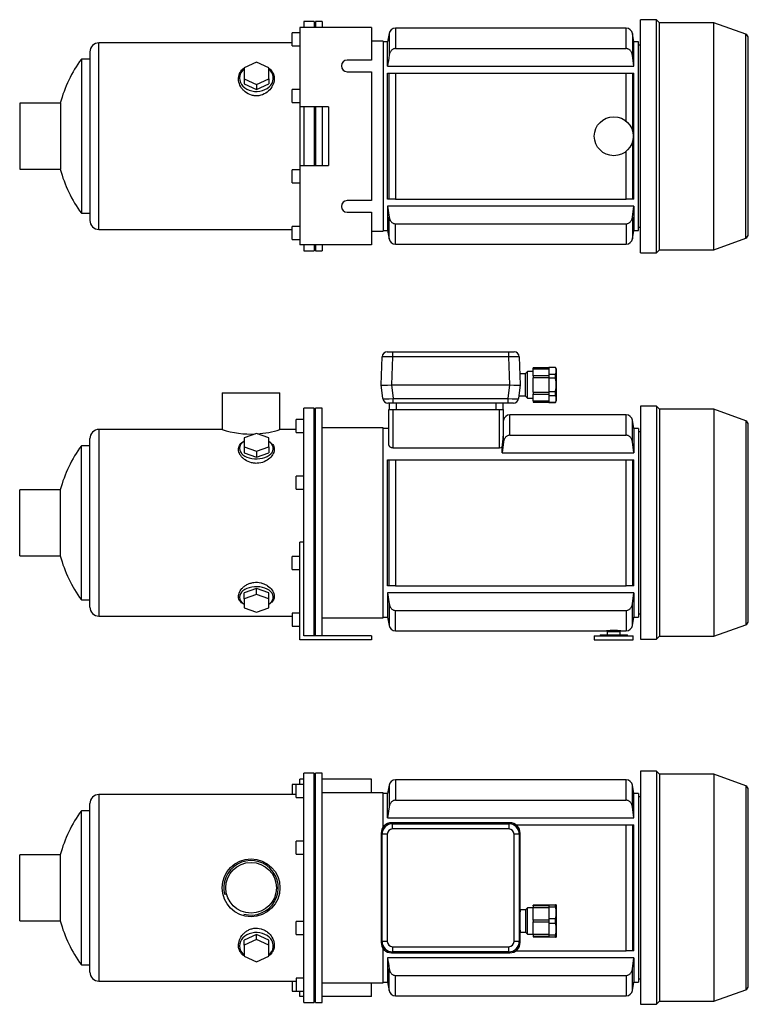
# Model space of a CAD drawing. Header units: millimetres. Extents: x 71 to 1182, y 13 to 799.
# Tile 1 of 2: x 71 to 632, y 42 to 799. Entities that reach past the tile are written whole.
import ezdxf

# ---------------------------------------------------------------- set-up
doc = ezdxf.new("R2010")
doc.units = ezdxf.units.MM
for name, color, linetype in [('BASETTA_MEC_80-9', 7, 'Continuous'), ('CARCASSA_MEC_90_', 7, 'Continuous'), ('COPRIVENTOLA_MEC', 7, 'Continuous'), ('CORPO_MH_9_[5]', 7, 'Continuous'), ('FLANGIA_MOTORE_T', 7, 'Continuous'), ('GHIERA_PG13_5_CO', 7, 'Continuous'), ('PIEDINO_MEC_90_I', 7, 'Continuous'), ('STAFFA_3-5-9_INT', 7, 'Continuous')]:
    doc.layers.add(name, color=color, linetype=linetype)

# ---------------------------------------------------------------- blocks, each defined once
blk = doc.blocks.new('SE1')
at = {"layer": 'BASETTA_MEC_80-9', "color": 7, "linetype": 'Continuous'}
for p, q in [((448.27, 181.86), (357.26, 181.86)), ((357.26, 181.86), (358.02, 181.1)), ((447.52, 181.1), (448.27, 181.86)), ((358.02, 181.1), (447.52, 181.1)), ((358.02, 177.11), (358.02, 181.1)), ((447.52, 177.11), (358.02, 177.11)), ((447.52, 181.1), (447.52, 177.11)), ((349.27, 173.86), (349.27, 89.85)), ((350.02, 173.11), (349.27, 173.86)), ((350.02, 90.61), (350.02, 173.11)), ((354.02, 173.11), (350.02, 173.11)), ((354.02, 173.11), (354.02, 90.61)), ((451.52, 90.61), (451.52, 173.11)), ((455.51, 173.11), (451.52, 173.11)), ((456.27, 173.86), (455.51, 173.11)), ((455.51, 173.11), (455.51, 90.61)), ((456.27, 114.86), (456.27, 173.86)), ((460.27, 114.86), (456.27, 114.86)), ((461.77, 116.56), (460.27, 115.06)), ((460.27, 115.06), (460.27, 97.66)), ((461.77, 96.16), (461.77, 116.56)), ((466.27, 116.56), (461.77, 116.56)), ((456.27, 89.85), (456.27, 97.86)), ((456.27, 97.86), (460.27, 97.86)), ((460.27, 97.66), (461.77, 96.16)), ((461.77, 96.16), (466.27, 96.16)), ((349.27, 89.85), (350.02, 90.61)), ((354.02, 90.61), (350.02, 90.61)), ((358.02, 86.61), (447.52, 86.61)), ((358.02, 86.61), (358.02, 82.62)), ((447.52, 82.62), (447.52, 86.61)), ((455.51, 90.61), (451.52, 90.61)), ((455.51, 90.61), (456.27, 89.85)), ((358.02, 82.62), (357.26, 81.86)), ((357.26, 81.86), (448.27, 81.86)), ((447.52, 82.62), (358.02, 82.62)), ((448.27, 81.86), (447.52, 82.62))]:
    blk.add_line(p, q, dxfattribs=at)
for centre, start, end in [((358.02, 173.1), 90.03487, 179.96513), ((447.51, 173.1), 0.03487, 89.96513), ((358.02, 90.62), 180.03487, 269.96513), ((447.51, 90.62), 270.03487, 359.96513)]:
    blk.add_arc(centre, 8, start, end, dxfattribs=at)
for centre, major_axis, ratio, start_param, end_param in [((357.29, 173.84), (5.68, -5.68), 0.995756, 2.363621, 3.919564), ((448.25, 173.84), (-5.68, -5.68), 0.995756, 2.363621, 3.919564), ((358.02, 173.1), (2.83, -2.83), 0.998783, 2.356803, 3.926382), ((447.51, 173.1), (-2.83, -2.83), 0.998783, 2.356803, 3.926382), ((456.27, 106.36), (0, -8.5), 0.034921, 3.141593, 6.283185), ((357.29, 89.88), (5.68, 5.68), 0.995756, 2.363621, 3.919564), ((358.02, 90.62), (2.83, 2.83), 0.998783, 2.356803, 3.926382), ((447.51, 90.62), (-2.83, 2.83), 0.998783, 2.356803, 3.926382), ((448.25, 89.88), (-5.68, 5.68), 0.995756, 2.363621, 3.919564)]:
    blk.add_ellipse(centre, major_axis=major_axis, ratio=ratio, start_param=start_param, end_param=end_param, dxfattribs=at)
for points in [[(357.21, 181.86), (357.24, 181.86), (357.26, 181.86)], [(448.27, 181.86), (448.3, 181.86), (448.33, 181.86)], [(349.27, 173.86), (349.27, 173.89), (349.27, 173.92)], [(456.27, 173.92), (456.27, 173.89), (456.27, 173.86)], [(349.27, 89.8), (349.27, 89.83), (349.27, 89.85)], [(456.27, 89.85), (456.27, 89.83), (456.27, 89.8)], [(357.26, 81.86), (357.24, 81.86), (357.21, 81.86)], [(448.33, 81.86), (448.3, 81.86), (448.27, 81.86)]]:
    blk.add_open_spline(points, degree=2, dxfattribs=at)
at = {"layer": 'CARCASSA_MEC_90_', "color": 7, "linetype": 'Continuous'}
for p, q in [((360.32, 214.86), (360.32, 199.22)), ((537.72, 214.86), (360.32, 214.86)), ((537.72, 199.22), (537.72, 214.86)), ((355.39, 210.73), (354.27, 204.36)), ((355.39, 210.73), (355.39, 194.05)), ((542.65, 194.05), (542.65, 210.73)), ((543.77, 204.36), (542.65, 210.73)), ((354.27, 204.36), (350.77, 204.36)), ((354.27, 185.75), (354.27, 204.36)), ((360.32, 199.22), (537.72, 199.22)), ((543.77, 185.75), (543.77, 204.36)), ((547.27, 204.36), (543.77, 204.36)), ((547.27, 204.36), (547.27, 59.36)), ((548.77, 201.86), (547.27, 201.86)), ((355.39, 194.05), (354.27, 185.75)), ((543.77, 185.75), (542.65, 194.05)), ((354.27, 185.75), (543.77, 185.75)), ((452.95, 180.36), (537.72, 180.36)), ((537.72, 83.36), (537.72, 180.36)), ((537.72, 180.36), (542.65, 180.36)), ((542.65, 180.36), (543.77, 180.36)), ((542.65, 180.36), (542.65, 83.36)), ((543.77, 83.36), (543.77, 180.36)), ((452.95, 83.36), (537.72, 83.36)), ((542.65, 83.36), (537.72, 83.36)), ((543.77, 83.36), (542.65, 83.36)), ((543.77, 77.97), (354.27, 77.97)), ((354.27, 77.97), (354.27, 59.36)), ((542.65, 69.67), (543.77, 77.97)), ((543.77, 77.97), (543.77, 59.36)), ((355.39, 52.99), (355.39, 69.67)), ((542.65, 52.99), (542.65, 69.67)), ((360.32, 64.5), (537.72, 64.5)), ((360.32, 48.86), (360.32, 64.5)), ((537.72, 64.5), (537.72, 48.86)), ((547.27, 61.86), (548.77, 61.86)), ((350.77, 59.36), (354.27, 59.36)), ((354.27, 59.36), (355.39, 52.99)), ((542.65, 52.99), (543.77, 59.36)), ((543.77, 59.36), (547.27, 59.36)), ((360.32, 48.86), (537.72, 48.86))]:
    blk.add_line(p, q, dxfattribs=at)
for centre, start, end in [((360.32, 209.86), 90, 170), ((537.72, 209.86), 10, 90), ((360.32, 53.86), 190, 270), ((537.72, 53.86), 270, 350)]:
    blk.add_arc(centre, 5, start, end, dxfattribs=at)
for points, knots in [([(360.32, 199.22), (359.99, 199.22), (359.67, 199.18), (359.04, 199.02), (358.73, 198.91), (358.15, 198.62), (357.88, 198.45), (357.37, 198.04), (357.14, 197.82), (356.71, 197.33), (356.52, 197.06), (356.18, 196.51), (356.03, 196.22), (355.78, 195.63), (355.67, 195.32), (355.5, 194.69), (355.44, 194.38), (355.39, 194.05)], [0, 0, 0, 0, 0.125, 0.125, 0.25, 0.25, 0.375, 0.375, 0.5, 0.5, 0.625, 0.625, 0.75, 0.75, 0.875, 0.875, 1, 1, 1, 1]), ([(542.65, 194.05), (542.56, 194.7), (542.39, 195.32), (542.01, 196.21), (541.86, 196.5), (541.53, 197.06), (541.34, 197.32), (540.91, 197.81), (540.68, 198.04), (540.17, 198.44), (539.9, 198.62), (539.46, 198.83), (539.31, 198.9), (539, 199.01), (538.85, 199.06), (538.38, 199.17), (538.05, 199.22), (537.72, 199.22)], [0, 0, 0, 0, 0.25, 0.25, 0.375, 0.375, 0.5, 0.5, 0.625, 0.625, 0.75, 0.75, 0.8125, 0.8125, 0.875, 0.875, 1, 1, 1, 1]), ([(355.39, 69.67), (355.48, 69.02), (355.65, 68.4), (356.03, 67.51), (356.17, 67.22), (356.51, 66.66), (356.7, 66.4), (357.13, 65.91), (357.36, 65.68), (357.87, 65.28), (358.14, 65.1), (358.58, 64.89), (358.73, 64.82), (359.04, 64.71), (359.19, 64.66), (359.66, 64.54), (359.99, 64.5), (360.32, 64.5)], [0, 0, 0, 0, 0.25, 0.25, 0.375, 0.375, 0.5, 0.5, 0.625, 0.625, 0.75, 0.75, 0.8125, 0.8125, 0.875, 0.875, 1, 1, 1, 1]), ([(537.72, 64.5), (538.05, 64.5), (538.37, 64.54), (539, 64.69), (539.31, 64.81), (539.89, 65.1), (540.16, 65.27), (540.67, 65.68), (540.9, 65.9), (541.33, 66.39), (541.52, 66.66), (541.86, 67.21), (542.01, 67.5), (542.26, 68.09), (542.37, 68.4), (542.54, 69.03), (542.6, 69.34), (542.65, 69.67)], [0, 0, 0, 0, 0.125, 0.125, 0.25, 0.25, 0.375, 0.375, 0.5, 0.5, 0.625, 0.625, 0.75, 0.75, 0.875, 0.875, 1, 1, 1, 1])]:
    blk.add_open_spline(points, degree=3, knots=knots, dxfattribs=at)
blk.add_open_spline([(354.27, 77.97), (354.63, 75.2), (355.01, 72.43), (355.39, 69.67)], degree=3, dxfattribs=at)
at = {"layer": 'COPRIVENTOLA_MEC', "color": 7, "linetype": 'Continuous'}
for p, q in [((548.77, 221.41), (548.77, 42.31)), ((561.07, 221.41), (548.77, 221.41)), ((561.07, 221.41), (561.07, 42.31)), ((563.37, 219.11), (561.07, 221.41)), ((563.37, 219.11), (563.37, 44.61)), ((605.21, 219.11), (563.37, 219.11)), ((605.21, 219.11), (605.21, 44.61)), ((629.8, 210.16), (605.21, 219.11)), ((629.8, 210.16), (629.8, 53.56)), ((631.77, 56.38), (631.77, 207.34)), ((605.21, 44.61), (629.8, 53.56)), ((548.77, 42.31), (561.07, 42.31)), ((561.07, 42.31), (563.37, 44.61)), ((563.37, 44.61), (605.21, 44.61))]:
    blk.add_line(p, q, dxfattribs=at)
for centre, start, end in [((628.77, 207.34), 0, 70), ((628.77, 56.38), 290, 0)]:
    blk.add_arc(centre, 3, start, end, dxfattribs=at)
at = {"layer": 'CORPO_MH_9_[5]', "color": 7, "linetype": 'Continuous'}
for p, q in [((289.77, 43.61), (289.77, 220.11)), ((297.77, 220.11), (289.77, 220.11)), ((297.77, 43.61), (297.77, 220.11)), ((283.77, 201.23), (283.77, 211.23)), ((289.77, 211.23), (283.77, 211.23)), ((132.17, 203.61), (132.17, 60.11)), ((283.77, 203.61), (132.17, 203.61)), ((283.77, 201.23), (289.77, 201.23)), ((118.61, 72.61), (118.61, 191.11)), ((125.17, 191.11), (118.61, 191.11)), ((125.17, 67.11), (125.17, 196.61)), ((283.77, 157.67), (283.77, 167.67)), ((289.77, 167.67), (283.77, 167.67)), ((71.17, 106.46), (71.17, 157.26)), ((102.45, 157.26), (71.17, 157.26)), ((102.45, 106.46), (102.45, 157.26)), ((283.77, 157.67), (289.77, 157.67)), ((71.17, 106.46), (102.45, 106.46)), ((283.77, 96.05), (283.77, 106.05)), ((289.77, 106.05), (283.77, 106.05)), ((253.27, 95.87), (243.77, 91.55)), ((253.27, 92.17), (243.77, 87.85)), ((243.77, 87.85), (243.77, 91.55)), ((262.77, 91.55), (253.27, 95.87)), ((253.27, 92.17), (253.27, 95.87)), ((262.77, 87.85), (253.27, 92.17)), ((262.77, 87.85), (262.77, 91.55)), ((283.77, 96.05), (289.77, 96.05)), ((243.77, 87.85), (243.77, 79.21)), ((262.77, 79.21), (262.77, 87.85)), ((243.77, 79.21), (253.27, 74.89)), ((253.27, 74.89), (262.77, 79.21)), ((118.61, 72.61), (125.17, 72.61)), ((283.77, 62.49), (283.77, 52.49)), ((289.77, 62.49), (283.77, 62.49)), ((132.17, 60.11), (283.77, 60.11)), ((283.77, 52.49), (289.77, 52.49)), ((289.77, 43.61), (297.77, 43.61))]:
    blk.add_line(p, q, dxfattribs=at)
for radius in [22.25, 19.48]:
    blk.add_circle((249.17, 131.86), radius, dxfattribs=at)
for centre, radius, start, end in [((132.17, 196.61), 7, 90, 180), ((199.17, 131.86), 100, 143.66538, 165.28566), ((249.17, 131.86), 20.95, 255, 195), ((199.17, 131.86), 100, 194.71434, 216.33462), ((132.17, 67.11), 7, 180, 270)]:
    blk.add_arc(centre, radius, start, end, dxfattribs=at)
for start_param, end_param in [(2.390244, 6.283185), (0, 0.751348)]:
    blk.add_ellipse((253.27, 87.22), major_axis=(-13, 0), ratio=0.788011, start_param=start_param, end_param=end_param, dxfattribs=at)
blk.add_open_spline([(243.77, 79.47), (243.4, 79.74), (243.06, 80.02), (242.18, 80.85), (241.68, 81.43), (240.4, 83.29), (239.86, 84.66), (239.41, 87.62), (239.51, 89.14), (240.35, 92.21), (241.08, 93.71), (242.63, 95.8), (243.21, 96.45), (244.51, 97.67), (245.24, 98.23), (246.8, 99.22), (247.62, 99.64), (249.37, 100.32), (250.31, 100.57), (253.13, 101.01), (255.1, 100.88), (257.84, 100.09), (258.72, 99.73), (260.37, 98.86), (261.14, 98.35), (263.28, 96.63), (264.43, 95.26), (266.13, 92.35), (266.68, 90.8), (267.13, 87.75), (267.02, 86.22), (266.19, 83.41), (265.44, 82.09), (263.94, 80.43), (263.4, 79.94), (262.79, 79.49)], degree=3, knots=[0.1389216, 0.1389216, 0.1389216, 0.1389216, 0.15625, 0.15625, 0.1875, 0.1875, 0.25, 0.25, 0.3125, 0.3125, 0.375, 0.375, 0.40625, 0.40625, 0.4375, 0.4375, 0.46875, 0.46875, 0.5, 0.5, 0.5625, 0.5625, 0.59375, 0.59375, 0.625, 0.625, 0.6875, 0.6875, 0.75, 0.75, 0.8125, 0.8125, 0.875, 0.875, 0.9041554, 0.9041554, 0.9041554, 0.9041554], dxfattribs=at)
at = {"layer": 'FLANGIA_MOTORE_T', "color": 7, "linetype": 'Continuous'}
for p, q in [((298.77, 43.61), (298.77, 220.11)), ((303.77, 220.11), (298.77, 220.11)), ((303.77, 43.61), (303.77, 220.11)), ((298.77, 218.61), (297.77, 218.61)), ((350.77, 204.86), (303.77, 204.86)), ((350.77, 178.54), (350.77, 204.86)), ((350.77, 58.86), (350.77, 85.18)), ((303.77, 58.86), (350.77, 58.86)), ((297.77, 45.11), (298.77, 45.11)), ((298.77, 43.61), (303.77, 43.61))]:
    blk.add_line(p, q, dxfattribs=at)
at = {"layer": 'GHIERA_PG13_5_CO', "color": 7, "linetype": 'Continuous'}
for p, q in [((466.27, 117.93), (466.27, 118.61)), ((478.27, 118.61), (466.27, 118.61)), ((466.27, 117.93), (466.27, 116.6)), ((478.27, 117.93), (466.27, 117.93)), ((466.27, 107.06), (466.27, 116.6)), ((478.27, 116.6), (466.27, 116.6)), ((478.27, 118.86), (478.27, 117.03)), ((478.27, 118.86), (483.4, 118.86)), ((478.27, 117.03), (478.27, 108.19)), ((483.4, 117.03), (478.27, 117.03)), ((483.4, 117.03), (483.4, 118.86)), ((483.98, 118.86), (483.4, 118.86)), ((484.27, 118.36), (483.98, 118.86)), ((484.27, 94.36), (484.27, 118.36)), ((466.27, 107.11), (466.27, 105.61)), ((478.27, 107.11), (466.27, 107.11)), ((478.27, 108.19), (478.27, 104.53)), ((478.27, 108.19), (483.4, 108.19)), ((483.4, 104.53), (483.4, 108.19)), ((466.27, 96.12), (466.27, 105.66)), ((466.27, 105.61), (478.27, 105.61)), ((478.27, 104.53), (478.27, 95.69)), ((483.4, 104.53), (478.27, 104.53)), ((466.27, 96.12), (478.27, 96.12)), ((466.27, 96.12), (466.27, 94.78)), ((466.27, 94.78), (466.27, 94.11)), ((466.27, 94.78), (478.27, 94.78)), ((466.27, 94.11), (478.27, 94.11)), ((478.27, 95.69), (478.27, 93.86)), ((478.27, 95.69), (483.4, 95.69)), ((483.4, 93.86), (478.27, 93.86)), ((483.4, 93.86), (483.4, 95.69)), ((483.4, 93.86), (483.98, 93.86)), ((483.98, 93.86), (484.27, 94.36))]:
    blk.add_line(p, q, dxfattribs=at)
for centre in [(466.73, 112.61), (466.73, 100.11)]:
    blk.add_arc(centre, 17.24, 345.1617, 14.8383, dxfattribs=at)
at = {"layer": 'STAFFA_3-5-9_INT', "color": 7, "linetype": 'Continuous'}
for p, q in [((289.77, 215.36), (286.77, 215.36)), ((286.77, 211.23), (286.77, 215.36)), ((341.77, 215.36), (303.77, 215.36)), ((341.77, 204.86), (341.77, 215.36)), ((280.77, 211.23), (280.77, 203.61)), ((283.77, 211.23), (280.77, 211.23)), ((280.77, 60.11), (280.77, 52.49)), ((341.77, 48.36), (341.77, 58.86)), ((280.77, 52.49), (283.77, 52.49)), ((286.77, 48.36), (286.77, 52.49)), ((289.77, 48.36), (286.77, 48.36)), ((341.77, 48.36), (303.77, 48.36))]:
    blk.add_line(p, q, dxfattribs=at)
blk = doc.blocks.new('SE2')
at = {"layer": 'BASETTA_MEC_80-9', "color": 7, "linetype": 'Continuous'}
for p, q in [((349.27, 518.46), (350.02, 540.09)), ((354.02, 543.96), (358.02, 543.96)), ((358.02, 540.09), (357.26, 518.46)), ((358.02, 543.96), (447.52, 543.96)), ((358.02, 543.96), (358.02, 540.09)), ((447.52, 540.09), (358.02, 540.09)), ((447.52, 543.96), (451.52, 543.96)), ((447.52, 540.09), (447.52, 543.96)), ((448.27, 518.46), (447.52, 540.09)), ((455.51, 540.09), (456.27, 518.46)), ((460.27, 526.96), (455.97, 526.96)), ((461.77, 528.66), (460.27, 527.16)), ((460.27, 509.76), (460.27, 527.16)), ((461.77, 508.26), (461.77, 528.66)), ((466.27, 528.66), (461.77, 528.66)), ((349.27, 518.45), (349.27, 518.46)), ((350.56, 507.97), (349.27, 518.45)), ((357.21, 518.45), (358.5, 507.97)), ((357.26, 518.46), (448.27, 518.46)), ((447.04, 507.97), (448.33, 518.45)), ((456.27, 518.45), (454.98, 507.97)), ((456.27, 518.46), (456.27, 518.45)), ((358.5, 507.97), (447.04, 507.97)), ((358.5, 504.46), (358.5, 507.97)), ((447.04, 504.46), (447.04, 507.97)), ((455.23, 509.96), (460.27, 509.96)), ((460.27, 509.76), (461.77, 508.26)), ((461.77, 508.26), (466.27, 508.26)), ((358.5, 504.46), (354.53, 504.46)), ((355.77, 499.46), (355.77, 504.46)), ((447.04, 504.46), (358.5, 504.46)), ((360.77, 504.46), (360.77, 499.46)), ((437.77, 499.46), (437.77, 504.46)), ((442.77, 504.46), (442.77, 499.46)), ((451.01, 504.46), (447.04, 504.46))]:
    blk.add_line(p, q, dxfattribs=at)
for centre, start, end in [((354.02, 539.96), 90, 178), ((451.52, 539.96), 2, 90), ((354.53, 508.46), 187, 270), ((451.01, 508.46), 270, 353)]:
    blk.add_arc(centre, 4, start, end, dxfattribs=at)
for centre, major_axis, ratio, start_param, end_param in [((358.02, 539.96), (-8, 0.14), 0.017434, 4.713302, 6.282881), ((447.51, 539.96), (8, 0.14), 0.017434, 0.000304, 1.569883), ((357.29, 518.81), (-8.02, -0.35), 0.043312, 0.003409, 1.559352), ((448.25, 518.81), (8.02, -0.35), 0.043312, 4.723833, 6.279777), ((358.56, 508.46), (-8, -0.49), 0.060259, 0.003713, 1.559657), ((446.98, 508.46), (8, -0.49), 0.060259, 4.723529, 6.279472)]:
    blk.add_ellipse(centre, major_axis=major_axis, ratio=ratio, start_param=start_param, end_param=end_param, dxfattribs=at)
for points in [[(357.26, 518.46), (357.24, 518.46), (357.21, 518.45)], [(448.33, 518.45), (448.3, 518.46), (448.27, 518.46)]]:
    blk.add_open_spline(points, degree=2, dxfattribs=at)
at = {"layer": 'CARCASSA_MEC_90_', "color": 7, "linetype": 'Continuous'}
for p, q in [((355.27, 472.25), (355.27, 499.46)), ((355.27, 499.46), (358.27, 499.46)), ((358.27, 499.46), (440.27, 499.46)), ((358.27, 499.46), (358.27, 470.08)), ((440.27, 470.08), (440.27, 499.46)), ((440.27, 499.46), (443.27, 499.46)), ((443.27, 499.46), (443.27, 479.01)), ((448.32, 479.81), (448.32, 495.46)), ((537.72, 495.46), (448.32, 495.46)), ((537.72, 479.81), (537.72, 495.46)), ((355.27, 484.96), (350.77, 484.96)), ((443.39, 491.32), (443.27, 490.63)), ((443.39, 474.65), (443.39, 491.32)), ((542.65, 474.65), (542.65, 491.32)), ((543.77, 484.96), (542.65, 491.32)), ((543.77, 484.96), (543.77, 466.34)), ((547.27, 484.96), (543.77, 484.96)), ((547.27, 484.96), (547.27, 339.96)), ((448.32, 479.81), (537.72, 479.81)), ((548.77, 482.46), (547.27, 482.46)), ((358.27, 470.08), (440.27, 470.08)), ((443.39, 474.65), (442.27, 466.34)), ((442.27, 466.34), (442.27, 470.65)), ((543.77, 466.34), (542.65, 474.65)), ((442.27, 466.34), (543.77, 466.34)), ((354.27, 363.96), (354.27, 460.96)), ((354.27, 460.96), (355.39, 460.96)), ((355.39, 363.96), (355.39, 460.96)), ((355.39, 460.96), (360.32, 460.96)), ((360.32, 460.96), (537.72, 460.96)), ((360.32, 460.96), (360.32, 363.96)), ((537.72, 363.96), (537.72, 460.96)), ((537.72, 460.96), (542.65, 460.96)), ((542.65, 460.96), (543.77, 460.96)), ((542.65, 460.96), (542.65, 363.96)), ((543.77, 363.96), (543.77, 460.96)), ((355.39, 363.96), (354.27, 363.96)), ((360.32, 363.96), (355.39, 363.96)), ((360.32, 363.96), (537.72, 363.96)), ((542.65, 363.96), (537.72, 363.96)), ((543.77, 363.96), (542.65, 363.96)), ((543.77, 358.57), (354.27, 358.57)), ((354.27, 358.57), (354.27, 339.96)), ((354.27, 358.57), (355.39, 350.26)), ((542.65, 350.26), (543.77, 358.57)), ((543.77, 358.57), (543.77, 339.96)), ((355.39, 350.26), (355.39, 333.59)), ((542.65, 333.59), (542.65, 350.26)), ((360.32, 345.1), (537.72, 345.1)), ((360.32, 329.46), (360.32, 345.1)), ((537.72, 345.1), (537.72, 329.46)), ((547.27, 342.46), (548.77, 342.46)), ((350.77, 339.96), (354.27, 339.96)), ((354.27, 339.96), (355.39, 333.59)), ((542.65, 333.59), (543.77, 339.96)), ((543.77, 339.96), (547.27, 339.96)), ((360.32, 329.46), (522.77, 329.46)), ((522.77, 329.46), (533.77, 329.46)), ((533.77, 329.46), (537.72, 329.46))]:
    blk.add_line(p, q, dxfattribs=at)
for centre, radius, start, end in [((448.32, 490.46), 5, 90, 170), ((537.72, 490.46), 5, 10, 90), ((277.42, 494.61), 166.58, 351.73034, 354.62631), ((440.3, 473.72), 3.64, 269.44809, 302.65314), ((360.32, 334.46), 5, 190, 270), ((537.72, 334.46), 5, 270, 350), ((528.27, 246.62), 83.01, 86.2011, 93.7989)]:
    blk.add_arc(centre, radius, start, end, dxfattribs=at)
for points, knots in [([(448.32, 479.81), (447.99, 479.81), (447.67, 479.77), (447.04, 479.62), (446.73, 479.51), (446.15, 479.22), (445.88, 479.04), (445.37, 478.64), (445.14, 478.41), (444.71, 477.92), (444.52, 477.66), (444.18, 477.11), (444.03, 476.82), (443.78, 476.22), (443.67, 475.91), (443.5, 475.29), (443.44, 474.97), (443.39, 474.65)], [0, 0, 0, 0, 0.125, 0.125, 0.25, 0.25, 0.375, 0.375, 0.5, 0.5, 0.625, 0.625, 0.75, 0.75, 0.875, 0.875, 1, 1, 1, 1]), ([(542.65, 474.65), (542.56, 475.29), (542.39, 475.92), (542.01, 476.81), (541.86, 477.1), (541.53, 477.65), (541.34, 477.91), (540.91, 478.4), (540.68, 478.63), (540.17, 479.04), (539.9, 479.21), (539.46, 479.43), (539.31, 479.5), (539, 479.61), (538.85, 479.66), (538.38, 479.77), (538.05, 479.81), (537.72, 479.81)], [0, 0, 0, 0, 0.25, 0.25, 0.375, 0.375, 0.5, 0.5, 0.625, 0.625, 0.75, 0.75, 0.8125, 0.8125, 0.875, 0.875, 1, 1, 1, 1]), ([(358.27, 470.08), (358.05, 470.08), (357.83, 470.1), (357.41, 470.17), (357.2, 470.22), (356.82, 470.35), (356.64, 470.43), (356.32, 470.61), (356.18, 470.71), (355.92, 470.92), (355.8, 471.03), (355.61, 471.26), (355.53, 471.38), (355.33, 471.75), (355.27, 472), (355.27, 472.25)], [0, 0, 0, 0, 0.125, 0.125, 0.25, 0.25, 0.375, 0.375, 0.5, 0.5, 0.625, 0.625, 0.75, 0.75, 1, 1, 1, 1]), ([(355.39, 350.26), (355.48, 349.62), (355.65, 349), (356.03, 348.1), (356.17, 347.81), (356.51, 347.26), (356.7, 347), (357.13, 346.51), (357.36, 346.28), (357.87, 345.88), (358.14, 345.7), (358.58, 345.48), (358.73, 345.41), (359.04, 345.3), (359.19, 345.25), (359.66, 345.14), (359.99, 345.1), (360.32, 345.1)], [0, 0, 0, 0, 0.25, 0.25, 0.375, 0.375, 0.5, 0.5, 0.625, 0.625, 0.75, 0.75, 0.8125, 0.8125, 0.875, 0.875, 1, 1, 1, 1]), ([(537.72, 345.1), (538.05, 345.1), (538.37, 345.14), (539, 345.29), (539.31, 345.4), (539.89, 345.69), (540.16, 345.87), (540.67, 346.27), (540.9, 346.5), (541.33, 346.99), (541.52, 347.25), (541.86, 347.8), (542.01, 348.09), (542.26, 348.69), (542.37, 349), (542.54, 349.62), (542.6, 349.94), (542.65, 350.26)], [0, 0, 0, 0, 0.125, 0.125, 0.25, 0.25, 0.375, 0.375, 0.5, 0.5, 0.625, 0.625, 0.75, 0.75, 0.875, 0.875, 1, 1, 1, 1])]:
    blk.add_open_spline(points, degree=3, knots=knots, dxfattribs=at)
at = {"layer": 'COPRIVENTOLA_MEC', "color": 7, "linetype": 'Continuous'}
for p, q in [((548.77, 502.01), (548.77, 322.91)), ((561.07, 502.01), (548.77, 502.01)), ((561.07, 502.01), (561.07, 322.91)), ((563.37, 499.71), (561.07, 502.01)), ((563.37, 499.71), (563.37, 325.21)), ((605.21, 499.71), (563.37, 499.71)), ((605.21, 499.71), (605.21, 325.21)), ((629.8, 490.76), (605.21, 499.71)), ((629.8, 490.76), (629.8, 334.15)), ((631.77, 336.97), (631.77, 487.94)), ((605.21, 325.21), (629.8, 334.15)), ((548.77, 322.91), (561.07, 322.91)), ((561.07, 322.91), (563.37, 325.21)), ((563.37, 325.21), (605.21, 325.21))]:
    blk.add_line(p, q, dxfattribs=at)
for centre, start, end in [((628.77, 487.94), 0, 70), ((628.77, 336.97), 290, 0)]:
    blk.add_arc(centre, 3, start, end, dxfattribs=at)
at = {"layer": 'CORPO_MH_9_[5]', "color": 7, "linetype": 'Continuous'}
for p, q in [((226.92, 512.46), (271.42, 512.46)), ((226.92, 512.46), (226.92, 484.2)), ((271.42, 484.21), (271.42, 512.46)), ((289.77, 383.89), (289.77, 500.71)), ((297.77, 500.71), (289.77, 500.71)), ((297.77, 325.46), (297.77, 500.71)), ((283.77, 481.83), (283.77, 491.83)), ((289.77, 491.83), (283.77, 491.83)), ((125.17, 347.71), (125.17, 477.21)), ((132.17, 484.21), (132.17, 340.71)), ((226.94, 484.21), (132.17, 484.21)), ((253.27, 481.07), (243.77, 477.69)), ((243.77, 477.69), (243.77, 470.94)), ((262.77, 477.69), (253.27, 481.07)), ((262.77, 470.94), (262.77, 477.69)), ((283.77, 484.21), (271.42, 484.21)), ((283.77, 481.83), (289.77, 481.83)), ((118.61, 353.21), (118.61, 471.71)), ((125.17, 471.71), (118.61, 471.71)), ((243.77, 470.94), (243.77, 466.21)), ((243.77, 470.94), (253.27, 467.56)), ((253.27, 467.56), (262.77, 470.94)), ((262.77, 470.94), (262.77, 466.21)), ((243.77, 466.21), (253.27, 462.83)), ((253.27, 467.56), (253.27, 462.83)), ((253.27, 462.83), (262.77, 466.21)), ((283.77, 438.26), (283.77, 448.26)), ((289.77, 448.26), (283.77, 448.26)), ((71.17, 387.06), (71.17, 437.86)), ((102.45, 437.86), (71.17, 437.86)), ((102.45, 387.06), (102.45, 437.86)), ((283.77, 438.26), (289.77, 438.26)), ((71.17, 387.06), (102.45, 387.06)), ((253.27, 362.08), (243.77, 358.7)), ((243.77, 353.97), (243.77, 358.7)), ((253.27, 357.35), (243.77, 353.97)), ((262.77, 358.7), (253.27, 362.08)), ((253.27, 357.35), (253.27, 362.08)), ((262.77, 353.97), (253.27, 357.35)), ((262.77, 353.97), (262.77, 358.7)), ((118.61, 353.21), (125.17, 353.21)), ((243.77, 353.97), (243.77, 347.22)), ((262.77, 347.22), (262.77, 353.97)), ((132.17, 340.71), (280.77, 340.71)), ((243.77, 347.22), (253.27, 343.84)), ((253.27, 343.84), (262.77, 347.22))]:
    blk.add_line(p, q, dxfattribs=at)
for centre, radius, start, end in [((132.17, 477.21), 7, 90, 180), ((249.17, 552.35), 71.69, 251.91823, 272.61723), ((249.17, 552.35), 71.69, 273.78942, 288.08177), ((199.17, 412.46), 100, 143.66538, 165.28566), ((199.17, 412.46), 100, 194.71434, 216.33462), ((132.17, 347.71), 7, 180, 270)]:
    blk.add_arc(centre, radius, start, end, dxfattribs=at)
for centre, start_param, end_param in [((253.27, 469.59), 0, 3.892941), ((253.27, 469.59), 5.531837, 6.283185), ((253.27, 355.32), 2.390244, 6.283185), ((253.27, 355.32), 0, 0.751348)]:
    blk.add_ellipse(centre, major_axis=(-13, 0), ratio=0.615661, start_param=start_param, end_param=end_param, dxfattribs=at)
for points, knots in [([(255.25, 458.3), (254.3, 458.18), (253.34, 458.14), (251.45, 458.25), (250.49, 458.4), (247.76, 459.08), (246.08, 459.86), (243.97, 461.29), (243.32, 461.82), (242.18, 462.92), (241.68, 463.5), (240.4, 465.3), (239.86, 466.53), (239.41, 468.97), (239.51, 470.13), (240.35, 472.29), (241.08, 473.24), (242.6, 474.46), (243.14, 474.82), (243.75, 475.14)], [0, 0, 0, 0, 0.03125, 0.03125, 0.0625, 0.0625, 0.125, 0.125, 0.15625, 0.15625, 0.1875, 0.1875, 0.25, 0.25, 0.3125, 0.3125, 0.375, 0.375, 0.4043708, 0.4043708, 0.4043708, 0.4043708]), ([(262.8, 475.14), (263.79, 474.6), (264.63, 473.98), (266.13, 472.37), (266.68, 471.32), (267.13, 469.07), (267.02, 467.85), (266.19, 465.41), (265.44, 464.17), (263.4, 461.89), (262.06, 460.82), (258.97, 459.17), (257.16, 458.55), (255.25, 458.3)], [0.6394434, 0.6394434, 0.6394434, 0.6394434, 0.6875, 0.6875, 0.75, 0.75, 0.8125, 0.8125, 0.875, 0.875, 0.9375, 0.9375, 1, 1, 1, 1]), ([(243.77, 349.76), (243.4, 349.95), (243.06, 350.16), (242.18, 350.76), (241.68, 351.17), (240.4, 352.55), (239.86, 353.58), (239.41, 355.85), (239.51, 357.05), (240.35, 359.51), (241.08, 360.73), (242.63, 362.46), (243.21, 363), (244.51, 364.02), (245.24, 364.49), (246.8, 365.33), (247.62, 365.69), (249.37, 366.26), (250.31, 366.48), (253.13, 366.85), (255.1, 366.74), (257.84, 366.07), (258.72, 365.76), (260.37, 365.02), (261.14, 364.59), (263.28, 363.14), (264.43, 362.01), (266.13, 359.63), (266.68, 358.37), (267.13, 355.95), (267.02, 354.77), (266.19, 352.63), (265.44, 351.66), (263.94, 350.45), (263.4, 350.1), (262.79, 349.77)], [0.1389216, 0.1389216, 0.1389216, 0.1389216, 0.15625, 0.15625, 0.1875, 0.1875, 0.25, 0.25, 0.3125, 0.3125, 0.375, 0.375, 0.40625, 0.40625, 0.4375, 0.4375, 0.46875, 0.46875, 0.5, 0.5, 0.5625, 0.5625, 0.59375, 0.59375, 0.625, 0.625, 0.6875, 0.6875, 0.75, 0.75, 0.8125, 0.8125, 0.875, 0.875, 0.9041554, 0.9041554, 0.9041554, 0.9041554])]:
    blk.add_open_spline(points, degree=3, knots=knots, dxfattribs=at)
at = {"layer": 'FLANGIA_MOTORE_T', "color": 7, "linetype": 'Continuous'}
for p, q in [((298.77, 325.46), (298.77, 500.71)), ((303.77, 500.71), (298.77, 500.71)), ((303.77, 325.46), (303.77, 500.71)), ((298.77, 499.21), (297.77, 499.21)), ((350.77, 485.46), (303.77, 485.46)), ((350.77, 339.46), (350.77, 485.46)), ((303.77, 339.46), (350.77, 339.46)), ((297.77, 325.71), (298.77, 325.71))]:
    blk.add_line(p, q, dxfattribs=at)
at = {"layer": 'GHIERA_PG13_5_CO', "color": 7, "linetype": 'Continuous'}
for p, q in [((466.27, 530.69), (466.27, 531.71)), ((478.27, 531.71), (466.27, 531.71)), ((466.27, 525.46), (466.27, 530.69)), ((478.27, 530.69), (466.27, 530.69)), ((478.27, 531.83), (478.27, 531.96)), ((483.4, 531.96), (478.27, 531.96)), ((478.27, 531.83), (478.27, 526.73)), ((483.4, 531.83), (478.27, 531.83)), ((483.4, 531.83), (483.4, 531.96)), ((484.27, 530.46), (483.4, 531.96)), ((484.27, 506.46), (484.27, 530.46)), ((466.27, 525.46), (466.27, 523.96)), ((478.27, 525.46), (466.27, 525.46)), ((466.27, 512.95), (466.27, 523.96)), ((478.27, 523.96), (466.27, 523.96)), ((478.27, 526.73), (478.27, 523.55)), ((478.27, 526.73), (483.4, 526.73)), ((478.27, 523.55), (478.27, 513.36)), ((483.4, 523.55), (478.27, 523.55)), ((483.4, 523.55), (483.4, 526.73)), ((466.27, 512.95), (478.27, 512.95)), ((466.27, 512.95), (466.27, 511.46)), ((466.27, 506.23), (466.27, 511.46)), ((466.27, 511.46), (478.27, 511.46)), ((478.27, 513.36), (478.27, 510.18)), ((478.27, 513.36), (483.4, 513.36)), ((478.27, 510.18), (478.27, 505.08)), ((483.4, 510.18), (478.27, 510.18)), ((483.4, 510.18), (483.4, 513.36)), ((466.27, 506.23), (478.27, 506.23)), ((466.27, 506.23), (466.27, 505.21)), ((466.27, 505.21), (478.27, 505.21)), ((478.27, 505.08), (478.27, 504.96)), ((478.27, 505.08), (483.4, 505.08)), ((478.27, 504.96), (483.4, 504.96)), ((483.4, 504.96), (484.27, 506.46)), ((483.4, 505.08), (483.4, 504.96))]:
    blk.add_line(p, q, dxfattribs=at)
for centre in [(478.03, 529.28), (478.03, 507.63)]:
    blk.add_arc(centre, 5.95, 334.63575, 25.36425, dxfattribs=at)
blk.add_open_spline([(483.4, 513.36), (483.49, 513.77), (483.58, 514.19), (483.72, 515.04), (483.78, 515.47), (483.93, 516.75), (483.98, 517.6), (483.98, 519.31), (483.93, 520.16), (483.73, 521.86), (483.59, 522.72), (483.4, 523.55)], degree=3, knots=[0, 0, 0, 0, 0.125, 0.125, 0.25, 0.25, 0.5, 0.5, 0.75, 0.75, 1, 1, 1, 1], dxfattribs=at)
at = {"layer": 'PIEDINO_MEC_90_I', "color": 7, "linetype": 'Continuous'}
for p, q in [((517.77, 326.46), (538.77, 326.46)), ((517.77, 326.46), (517.77, 325.46)), ((523.27, 328.96), (533.27, 328.96)), ((523.27, 328.96), (523.27, 326.46)), ((533.27, 326.46), (533.27, 328.96)), ((538.77, 325.46), (538.77, 326.46)), ((513.27, 325.46), (543.27, 325.46)), ((513.27, 325.46), (513.27, 322.46)), ((513.27, 322.46), (543.27, 322.46)), ((543.27, 322.46), (543.27, 325.46))]:
    blk.add_line(p, q, dxfattribs=at)
at = {"layer": 'STAFFA_3-5-9_INT', "color": 7, "linetype": 'Continuous'}
for p, q in [((286.77, 322.46), (286.77, 397.46)), ((289.77, 397.46), (286.77, 397.46)), ((280.77, 376.65), (280.77, 386.65)), ((286.77, 386.65), (280.77, 386.65)), ((289.77, 325.46), (289.77, 383.89)), ((280.77, 376.65), (286.77, 376.65)), ((280.77, 343.08), (280.77, 333.08)), ((286.77, 343.08), (280.77, 343.08)), ((280.77, 333.08), (286.77, 333.08)), ((341.77, 322.46), (286.77, 322.46)), ((341.77, 325.46), (289.77, 325.46)), ((341.77, 325.46), (341.77, 322.46))]:
    blk.add_line(p, q, dxfattribs=at)
blk = doc.blocks.new('SE3')
at = {"layer": 'CARCASSA_MEC_90_', "color": 7, "linetype": 'Continuous'}
for p, q in [((355.39, 788.54), (354.27, 782.17)), ((355.39, 788.54), (355.39, 771.86)), ((360.32, 792.67), (360.32, 777.02)), ((537.72, 792.67), (360.32, 792.67)), ((537.72, 777.02), (537.72, 792.67)), ((542.65, 788.54), (542.65, 771.86)), ((543.77, 782.17), (542.65, 788.54)), ((354.27, 782.17), (350.77, 782.17)), ((354.27, 763.56), (354.27, 782.17)), ((543.77, 763.56), (543.77, 782.17)), ((547.27, 782.17), (543.77, 782.17)), ((547.27, 637.17), (547.27, 782.17)), ((548.77, 779.67), (547.27, 779.67)), ((360.32, 777.02), (537.72, 777.02)), ((543.77, 763.56), (542.65, 771.86)), ((354.27, 763.56), (543.77, 763.56)), ((354.27, 661.17), (354.27, 758.17)), ((354.27, 758.17), (355.39, 758.17)), ((355.39, 661.17), (355.39, 758.17)), ((355.39, 758.17), (360.32, 758.17)), ((360.32, 758.17), (537.72, 758.17)), ((360.32, 758.17), (360.32, 661.17)), ((537.72, 721.32), (537.72, 758.17)), ((537.72, 758.17), (542.65, 758.17)), ((542.65, 758.17), (543.77, 758.17)), ((542.65, 758.17), (542.65, 713.95)), ((543.77, 661.17), (543.77, 758.17)), ((542.65, 705.39), (542.65, 661.17)), ((537.72, 661.17), (537.72, 698.02)), ((355.39, 661.17), (354.27, 661.17)), ((360.32, 661.17), (355.39, 661.17)), ((360.32, 661.17), (537.72, 661.17)), ((542.65, 661.17), (537.72, 661.17)), ((543.77, 661.17), (542.65, 661.17)), ((543.77, 655.78), (354.27, 655.78)), ((354.27, 655.78), (354.27, 637.17)), ((354.27, 655.78), (355.39, 647.48)), ((542.65, 647.48), (543.77, 655.78)), ((543.77, 655.78), (543.77, 637.17)), ((355.39, 630.8), (355.39, 647.48)), ((542.65, 647.48), (542.65, 630.8)), ((350.77, 637.17), (354.27, 637.17)), ((354.27, 637.17), (355.39, 630.8)), ((360.32, 642.31), (537.72, 642.31)), ((360.32, 626.67), (360.32, 642.31)), ((537.72, 642.31), (537.72, 626.67)), ((542.65, 630.8), (543.77, 637.17)), ((543.77, 637.17), (547.27, 637.17)), ((547.27, 639.67), (548.77, 639.67)), ((360.32, 626.67), (537.72, 626.67))]:
    blk.add_line(p, q, dxfattribs=at)
for centre, start, end in [((360.32, 787.67), 90, 170), ((537.72, 787.67), 10, 90), ((360.32, 631.67), 190, 270), ((537.72, 631.67), 270, 350)]:
    blk.add_arc(centre, 5, start, end, dxfattribs=at)
for points, knots in [([(360.32, 777.02), (359.99, 777.02), (359.67, 776.99), (359.04, 776.83), (358.73, 776.72), (358.15, 776.43), (357.88, 776.26), (357.37, 775.85), (357.14, 775.63), (356.71, 775.14), (356.52, 774.87), (356.18, 774.32), (356.03, 774.03), (355.78, 773.44), (355.67, 773.13), (355.5, 772.5), (355.44, 772.18), (355.39, 771.86)], [0, 0, 0, 0, 0.125, 0.125, 0.25, 0.25, 0.375, 0.375, 0.5, 0.5, 0.625, 0.625, 0.75, 0.75, 0.875, 0.875, 1, 1, 1, 1]), ([(542.65, 771.86), (542.56, 772.51), (542.39, 773.13), (542.01, 774.02), (541.86, 774.31), (541.53, 774.87), (541.34, 775.13), (540.91, 775.62), (540.68, 775.85), (540.17, 776.25), (539.9, 776.42), (539.46, 776.64), (539.31, 776.71), (539, 776.82), (538.85, 776.87), (538.38, 776.98), (538.05, 777.02), (537.72, 777.02)], [0, 0, 0, 0, 0.25, 0.25, 0.375, 0.375, 0.5, 0.5, 0.625, 0.625, 0.75, 0.75, 0.8125, 0.8125, 0.875, 0.875, 1, 1, 1, 1]), ([(355.39, 647.48), (355.48, 646.83), (355.65, 646.21), (356.03, 645.32), (356.17, 645.02), (356.51, 644.47), (356.7, 644.21), (357.13, 643.72), (357.36, 643.49), (357.87, 643.09), (358.14, 642.91), (358.58, 642.69), (358.73, 642.63), (359.04, 642.52), (359.19, 642.47), (359.66, 642.35), (359.99, 642.31), (360.32, 642.31)], [0, 0, 0, 0, 0.25, 0.25, 0.375, 0.375, 0.5, 0.5, 0.625, 0.625, 0.75, 0.75, 0.8125, 0.8125, 0.875, 0.875, 1, 1, 1, 1]), ([(537.72, 642.31), (538.05, 642.31), (538.37, 642.35), (539, 642.5), (539.31, 642.62), (539.89, 642.91), (540.16, 643.08), (540.67, 643.49), (540.9, 643.71), (541.33, 644.2), (541.52, 644.47), (541.86, 645.02), (542.01, 645.3), (542.26, 645.9), (542.37, 646.21), (542.54, 646.84), (542.6, 647.15), (542.65, 647.48)], [0, 0, 0, 0, 0.125, 0.125, 0.25, 0.25, 0.375, 0.375, 0.5, 0.5, 0.625, 0.625, 0.75, 0.75, 0.875, 0.875, 1, 1, 1, 1])]:
    blk.add_open_spline(points, degree=3, knots=knots, dxfattribs=at)
blk.add_open_spline([(355.39, 771.86), (355.01, 769.1), (354.63, 766.33), (354.27, 763.56)], degree=3, dxfattribs=at)
at = {"layer": 'COPRIVENTOLA_MEC', "color": 7, "linetype": 'Continuous'}
for p, q in [((548.77, 620.12), (548.77, 799.22)), ((561.07, 799.22), (548.77, 799.22)), ((561.07, 620.12), (561.07, 799.22)), ((563.37, 796.92), (561.07, 799.22)), ((563.37, 622.42), (563.37, 796.92)), ((605.21, 796.92), (563.37, 796.92)), ((605.21, 622.42), (605.21, 796.92)), ((629.8, 787.97), (605.21, 796.92)), ((629.8, 631.37), (629.8, 787.97)), ((631.77, 634.19), (631.77, 785.15)), ((605.21, 622.42), (629.8, 631.37)), ((561.07, 620.12), (563.37, 622.42)), ((563.37, 622.42), (605.21, 622.42)), ((548.77, 620.12), (561.07, 620.12))]:
    blk.add_line(p, q, dxfattribs=at)
for centre, start, end in [((628.77, 785.15), 0, 70), ((628.77, 634.19), 290, 0)]:
    blk.add_arc(centre, 3, start, end, dxfattribs=at)
at = {"layer": 'CORPO_MH_9_[5]', "color": 7, "linetype": 'Continuous'}
for p, q in [((289.77, 797.92), (289.77, 793.17)), ((297.77, 797.92), (289.77, 797.92)), ((297.77, 797.92), (297.77, 793.17)), ((132.17, 637.92), (132.17, 781.42)), ((280.77, 781.42), (132.17, 781.42)), ((125.17, 774.42), (125.17, 644.92)), ((118.61, 768.92), (118.61, 650.42)), ((125.17, 768.92), (118.61, 768.92)), ((253.27, 766.64), (243.77, 762.32)), ((262.77, 762.32), (253.27, 766.64)), ((243.77, 762.32), (243.77, 753.68)), ((262.77, 753.68), (262.77, 762.32)), ((243.77, 753.68), (243.77, 749.98)), ((243.77, 753.68), (253.27, 749.35)), ((243.77, 749.98), (253.27, 745.66)), ((253.27, 749.35), (262.77, 753.68)), ((253.27, 745.66), (262.77, 749.98)), ((253.27, 749.35), (253.27, 745.66)), ((262.77, 753.68), (262.77, 749.98)), ((71.17, 735.07), (71.17, 684.27)), ((102.45, 735.07), (71.17, 735.07)), ((102.45, 735.07), (102.45, 684.27)), ((289.77, 732.17), (289.77, 687.17)), ((297.77, 732.17), (297.77, 687.17)), ((71.17, 684.27), (102.45, 684.27)), ((118.61, 650.42), (125.17, 650.42)), ((132.17, 637.92), (280.77, 637.92)), ((289.77, 626.17), (289.77, 621.42)), ((289.77, 621.42), (297.77, 621.42)), ((297.77, 626.17), (297.77, 621.42))]:
    blk.add_line(p, q, dxfattribs=at)
for centre, radius, start, end in [((132.17, 774.42), 7, 90, 180), ((199.17, 709.67), 100, 143.66538, 165.28566), ((199.17, 709.67), 100, 194.71434, 216.33462), ((132.17, 644.92), 7, 180, 270)]:
    blk.add_arc(centre, radius, start, end, dxfattribs=at)
for start_param, end_param in [(0, 3.892941), (5.531837, 6.283185)]:
    blk.add_ellipse((253.27, 754.3), major_axis=(-13, 0), ratio=0.788011, start_param=start_param, end_param=end_param, dxfattribs=at)
for points, knots in [([(255.25, 740.8), (254.3, 740.66), (253.34, 740.62), (251.45, 740.74), (250.49, 740.92), (247.76, 741.71), (246.08, 742.63), (243.97, 744.34), (243.32, 744.97), (242.18, 746.3), (241.68, 747), (240.4, 749.19), (239.86, 750.72), (239.41, 753.8), (239.51, 755.29), (240.35, 758.13), (241.08, 759.42), (242.6, 761.1), (243.14, 761.59), (243.75, 762.04)], [0, 0, 0, 0, 0.03125, 0.03125, 0.0625, 0.0625, 0.125, 0.125, 0.15625, 0.15625, 0.1875, 0.1875, 0.25, 0.25, 0.3125, 0.3125, 0.375, 0.375, 0.4043708, 0.4043708, 0.4043708, 0.4043708]), ([(262.8, 762.04), (263.79, 761.29), (264.63, 760.43), (266.13, 758.25), (266.68, 756.85), (267.13, 753.93), (267.02, 752.38), (266.19, 749.33), (265.44, 747.8), (263.4, 745.05), (262.06, 743.78), (258.97, 741.81), (257.16, 741.1), (255.25, 740.8)], [0.6394434, 0.6394434, 0.6394434, 0.6394434, 0.6875, 0.6875, 0.75, 0.75, 0.8125, 0.8125, 0.875, 0.875, 0.9375, 0.9375, 1, 1, 1, 1])]:
    blk.add_open_spline(points, degree=3, knots=knots, dxfattribs=at)
at = {"layer": 'FLANGIA_MOTORE_T', "color": 7, "linetype": 'Continuous'}
for p, q in [((298.77, 796.42), (297.77, 796.42)), ((298.77, 797.92), (298.77, 793.17)), ((303.77, 797.92), (298.77, 797.92)), ((303.77, 797.92), (303.77, 793.17)), ((350.77, 782.67), (341.77, 782.67)), ((350.77, 782.67), (350.77, 636.67)), ((298.77, 732.17), (298.77, 687.17)), ((303.77, 732.17), (303.77, 687.17)), ((341.77, 636.67), (350.77, 636.67)), ((297.77, 622.92), (298.77, 622.92)), ((298.77, 626.17), (298.77, 621.42)), ((298.77, 621.42), (303.77, 621.42)), ((303.77, 626.17), (303.77, 621.42))]:
    blk.add_line(p, q, dxfattribs=at)
at = {"layer": 'PIEDINO_MEC_90_I', "color": 7, "linetype": 'Continuous'}
blk.add_circle((528.27, 709.67), 15, dxfattribs=at)
at = {"layer": 'STAFFA_3-5-9_INT', "color": 7, "linetype": 'Continuous'}
for p, q in [((280.77, 779.04), (280.77, 789.04)), ((286.77, 789.04), (280.77, 789.04)), ((341.77, 793.17), (286.77, 793.17)), ((286.77, 793.17), (286.77, 732.17)), ((341.77, 793.17), (341.77, 768.17)), ((280.77, 779.04), (286.77, 779.04)), ((341.77, 768.17), (323.17, 768.17)), ((323.17, 759.17), (341.77, 759.17)), ((341.77, 759.17), (341.77, 660.17)), ((280.77, 735.48), (280.77, 745.48)), ((286.77, 745.48), (280.77, 745.48)), ((280.77, 735.48), (286.77, 735.48)), ((286.77, 732.17), (286.77, 687.17)), ((308.77, 732.17), (286.77, 732.17)), ((308.77, 732.17), (308.77, 687.17)), ((280.77, 673.86), (280.77, 683.86)), ((286.77, 683.86), (280.77, 683.86)), ((286.77, 687.17), (286.77, 626.17)), ((286.77, 687.17), (308.77, 687.17)), ((280.77, 673.86), (286.77, 673.86)), ((341.77, 660.17), (323.17, 660.17)), ((323.17, 651.17), (341.77, 651.17)), ((341.77, 651.17), (341.77, 626.17)), ((280.77, 630.3), (280.77, 640.3)), ((286.77, 640.3), (280.77, 640.3)), ((280.77, 630.3), (286.77, 630.3)), ((341.77, 626.17), (286.77, 626.17))]:
    blk.add_line(p, q, dxfattribs=at)
for centre in [(323.17, 763.67), (323.17, 655.67)]:
    blk.add_arc(centre, 4.5, 90, 270, dxfattribs=at)

msp = doc.modelspace()

# ---------------------------------------------------------------- block references
for name in ['SE3', 'SE2', 'SE1']:
    msp.add_blockref(name, (0, 0))

doc.saveas('drawing.dxf')
